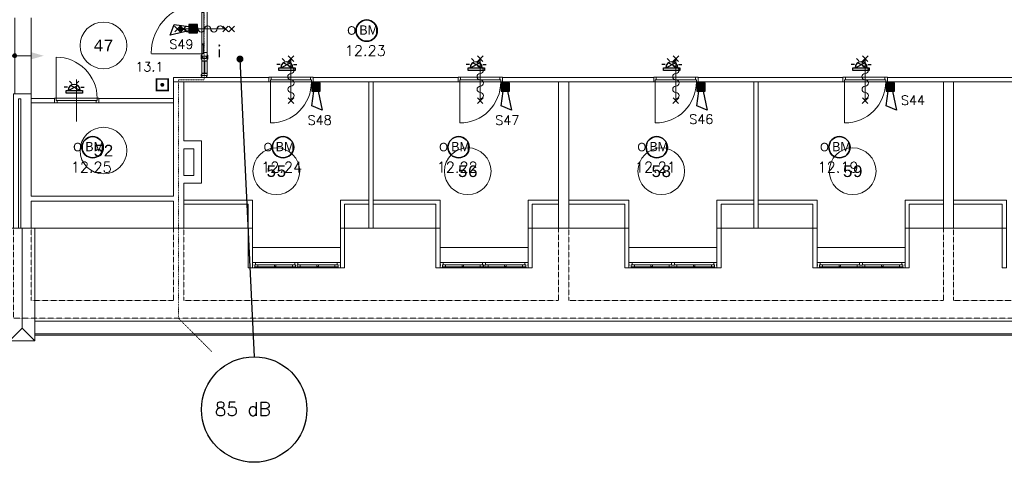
# Model space of a CAD drawing. Header units: millimetres. Extents: x 1890 to 160200, y 5205 to 111580.
# Tile 26 of 51: x 22958 to 44048, y 87116 to 96599. Entities that reach past the tile are written whole.
import ezdxf
from ezdxf.enums import TextEntityAlignment as Align
from ezdxf.xclip import XClip

# ---------------------------------------------------------------- set-up
doc = ezdxf.new("R2010")
doc.units = ezdxf.units.MM
doc.header["$XCLIPFRAME"] = 0
doc.linetypes.add('Xref-geb26-2e-verd$0$DOT', pattern=[0.25, 0, -0.25])
doc.linetypes.add('Xref-geb26-2e-verd$0$HIDDEN', pattern=[0.375, 0.25, -0.125])
for name, color, linetype in [('BRAND', 1, 'Continuous'), ('DB-waardes', 6, 'Continuous'), ('Xref', 253, 'Continuous'), ('Xref-geb26-2e-verd$0$AL$1A---_ALGEMEEN', 253, 'Continuous'), ('Xref-geb26-2e-verd$0$AM$1A---_ARCERING', 253, 'Continuous'), ('Xref-geb26-2e-verd$0$AT$1A---_TEKST050', 253, 'Continuous')]:
    doc.layers.add(name, color=color, linetype=linetype)
doc.layers.get('Xref').off()
doc.styles.add('ROMANS', font='romans')
doc.styles.add('TXT', font='txt')
doc.styles.add('Xref-geb26-2e-verd$0$MONOTXT', font='MONOTXT')
doc.styles.add('Xref-geb26-2e-verd$0$ROMANS', font='ROMANS')
pattern_1 = [(45, (0, 0), (-10.6066, 10.6066), [])]
pattern_2 = [(315, (0, 0), (7.07107, 7.07107), [])]

# ---------------------------------------------------------------- blocks, each defined once
blk = doc.blocks.new('Xref-geb26-2e-verd$0$DRPSTD')
at = {"layer": 'Xref-geb26-2e-verd$0$AL$1A---_ALGEMEEN', "color": 0, "linetype": 'Continuous', "lineweight": 0}
blk.add_lwpolyline([(-31.3, 0), (31.3, 0), (33.54, -2.23), (33.54, -47), (16.54, -47), (16.54, -98), (11.04, -98), (11.04, -111.78), (8.82, -114), (-8.74, -114), (-10.96, -111.78), (-10.96, -98), (-16.46, -98), (-16.46, -47), (-33.46, -47), (-33.46, -2.14)], close=True, dxfattribs=at)
blk = doc.blocks.new('*O257')
at = {"layer": 'Xref-geb26-2e-verd$0$AL$1A---_ALGEMEEN', "color": 0, "linetype": 'Continuous', "lineweight": 0}
for p, q in [((-34, 57), (-876, 57)), ((-460, 10), (-826, 10)), ((-84, 10), (-449, 10)), ((876, 57), (34, 57)), ((449, 10), (84, 10)), ((826, 10), (460, 10)), ((-11, -57), (-898, -57)), ((-459, -33), (-826, -33)), ((-84, -33), (-450, -33)), ((898, -57), (11, -57)), ((450, -33), (84, -33)), ((826, -33), (459, -33))]:
    blk.add_line(p, q, dxfattribs=at)
for points in [[(-942, 57), (-878, 57), (-876, 55), (-876, 10), (-892, 10), (-892, -41), (-898, -41), (-898, -55), (-900, -57), (-942, -57), (-942, -3), (-934, -3), (-934, 18), (-942, 18)], [(-892, -33), (-826, -33), (-826, 10), (-892, 10)], [(-16, -33), (-84, -33), (-84, 10), (-16, 10)], [(16, -33), (84, -33), (84, 10), (16, 10)], [(892, -33), (826, -33), (826, 10), (892, 10)], [(942, 57), (878, 57), (876, 55), (876, 10), (892, 10), (892, -41), (898, -41), (898, -55), (900, -57), (942, -57), (942, -3), (934, -3), (934, 18), (942, 18)]]:
    blk.add_lwpolyline(points, close=True, dxfattribs=at)
for points in [[(-450, -33), (-459, -33), (-459, -30, -0.397174), (-465, -25), (-465, -22, 0.406754), (-470, -17), (-470, 2), (-460, 10), (-449, 10), (-439, 2), (-439, -17, 0.406754), (-444, -22), (-444, -25, -0.397174), (-450, -30), (-450, -33)], [(450, -33), (459, -33), (459, -30, 0.397174), (464, -25), (464, -22, -0.406754), (470, -17), (470, 2), (460, 10), (449, 10), (439, 2), (439, -17, -0.406754), (444, -22), (444, -25, 0.397174), (450, -30), (450, -33)]]:
    blk.add_lwpolyline(points, format="xyb", dxfattribs=at)
blk.add_blockref('Xref-geb26-2e-verd$0$DRPSTD', (0, 57), dxfattribs=at)
blk = doc.blocks.new('*O258')
at = {"layer": 'Xref-geb26-2e-verd$0$AL$1A---_ALGEMEEN', "color": 0, "linetype": 'Continuous', "lineweight": 0}
for p, q in [((-34, 57), (-876, 57)), ((-460, 10), (-826, 10)), ((-84, 10), (-449, 10)), ((876, 57), (34, 57)), ((449, 10), (84, 10)), ((826, 10), (460, 10)), ((-11, -57), (-898, -57)), ((-459, -33), (-826, -33)), ((-84, -33), (-450, -33)), ((898, -57), (11, -57)), ((450, -33), (84, -33)), ((826, -33), (459, -33))]:
    blk.add_line(p, q, dxfattribs=at)
for points in [[(-942, 57), (-878, 57), (-876, 55), (-876, 10), (-892, 10), (-892, -41), (-898, -41), (-898, -55), (-900, -57), (-942, -57), (-942, -3), (-934, -3), (-934, 18), (-942, 18)], [(-892, -33), (-826, -33), (-826, 10), (-892, 10)], [(-16, -33), (-84, -33), (-84, 10), (-16, 10)], [(16, -33), (84, -33), (84, 10), (16, 10)], [(892, -33), (826, -33), (826, 10), (892, 10)], [(942, 57), (878, 57), (876, 55), (876, 10), (892, 10), (892, -41), (898, -41), (898, -55), (900, -57), (942, -57), (942, -3), (934, -3), (934, 18), (942, 18)]]:
    blk.add_lwpolyline(points, close=True, dxfattribs=at)
for points in [[(-450, -33), (-459, -33), (-459, -30, -0.397174), (-465, -25), (-465, -22, 0.406754), (-470, -17), (-470, 2), (-460, 10), (-449, 10), (-439, 2), (-439, -17, 0.406754), (-445, -22), (-445, -25, -0.397174), (-450, -30), (-450, -33)], [(450, -33), (459, -33), (459, -30, 0.397174), (464, -25), (464, -22, -0.406754), (470, -17), (470, 2), (460, 10), (449, 10), (439, 2), (439, -17, -0.406754), (444, -22), (444, -25, 0.397174), (450, -30), (450, -33)]]:
    blk.add_lwpolyline(points, format="xyb", dxfattribs=at)
blk.add_blockref('Xref-geb26-2e-verd$0$DRPSTD', (0, 57), dxfattribs=at)
blk = doc.blocks.new('*O259')
at = {"layer": 'Xref-geb26-2e-verd$0$AL$1A---_ALGEMEEN', "color": 0, "linetype": 'Continuous', "lineweight": 0}
for p, q in [((-34, 57), (-876, 57)), ((-460, 10), (-826, 10)), ((-84, 10), (-449, 10)), ((876, 57), (34, 57)), ((449, 10), (84, 10)), ((826, 10), (460, 10)), ((-11, -57), (-898, -57)), ((-459, -33), (-826, -33)), ((-84, -33), (-450, -33)), ((898, -57), (11, -57)), ((450, -33), (84, -33)), ((826, -33), (459, -33))]:
    blk.add_line(p, q, dxfattribs=at)
for points in [[(-942, 57), (-878, 57), (-876, 55), (-876, 10), (-892, 10), (-892, -41), (-898, -41), (-898, -55), (-900, -57), (-942, -57), (-942, -3), (-934, -3), (-934, 18), (-942, 18)], [(-892, -33), (-826, -33), (-826, 10), (-892, 10)], [(-16, -33), (-84, -33), (-84, 10), (-16, 10)], [(16, -33), (84, -33), (84, 10), (16, 10)], [(892, -33), (826, -33), (826, 10), (892, 10)], [(942, 57), (878, 57), (876, 55), (876, 10), (892, 10), (892, -41), (898, -41), (898, -55), (900, -57), (942, -57), (942, -3), (934, -3), (934, 18), (942, 18)]]:
    blk.add_lwpolyline(points, close=True, dxfattribs=at)
for points in [[(-450, -33), (-459, -33), (-459, -30, -0.397174), (-465, -25), (-465, -22, 0.406754), (-470, -17), (-470, 2), (-460, 10), (-449, 10), (-439, 2), (-439, -17, 0.406754), (-444, -22), (-444, -25, -0.397174), (-450, -30), (-450, -33)], [(450, -33), (459, -33), (459, -30, 0.397174), (464, -25), (464, -22, -0.406754), (470, -17), (470, 2), (460, 10), (449, 10), (439, 2), (439, -17, -0.406754), (444, -22), (444, -25, 0.397174), (450, -30), (450, -33)]]:
    blk.add_lwpolyline(points, format="xyb", dxfattribs=at)
blk.add_blockref('Xref-geb26-2e-verd$0$DRPSTD', (0, 57), dxfattribs=at)
blk = doc.blocks.new('*O260')
at = {"layer": 'Xref-geb26-2e-verd$0$AL$1A---_ALGEMEEN', "color": 0, "linetype": 'Continuous', "lineweight": 0}
for p, q in [((-34, 57), (-876, 57)), ((-460, 10), (-826, 10)), ((-84, 10), (-449, 10)), ((876, 57), (34, 57)), ((449, 10), (84, 10)), ((826, 10), (460, 10)), ((-11, -57), (-898, -57)), ((-459, -33), (-826, -33)), ((-84, -33), (-450, -33)), ((898, -57), (11, -57)), ((450, -33), (84, -33)), ((826, -33), (459, -33))]:
    blk.add_line(p, q, dxfattribs=at)
for points in [[(-942, 57), (-878, 57), (-876, 55), (-876, 10), (-892, 10), (-892, -41), (-898, -41), (-898, -55), (-900, -57), (-942, -57), (-942, -3), (-934, -3), (-934, 18), (-942, 18)], [(-892, -33), (-826, -33), (-826, 10), (-892, 10)], [(-16, -33), (-84, -33), (-84, 10), (-16, 10)], [(16, -33), (84, -33), (84, 10), (16, 10)], [(892, -33), (826, -33), (826, 10), (892, 10)], [(942, 57), (878, 57), (876, 55), (876, 10), (892, 10), (892, -41), (898, -41), (898, -55), (900, -57), (942, -57), (942, -3), (934, -3), (934, 18), (942, 18)]]:
    blk.add_lwpolyline(points, close=True, dxfattribs=at)
for points in [[(-450, -33), (-459, -33), (-459, -30, -0.397174), (-465, -25), (-465, -22, 0.406754), (-470, -17), (-470, 2), (-460, 10), (-449, 10), (-439, 2), (-439, -17, 0.406754), (-445, -22), (-445, -25, -0.397174), (-450, -30), (-450, -33)], [(450, -33), (459, -33), (459, -30, 0.397174), (464, -25), (464, -22, -0.406754), (470, -17), (470, 2), (460, 10), (449, 10), (439, 2), (439, -17, -0.406754), (444, -22), (444, -25, 0.397174), (450, -30), (450, -33)]]:
    blk.add_lwpolyline(points, format="xyb", dxfattribs=at)
blk.add_blockref('Xref-geb26-2e-verd$0$DRPSTD', (0, 57), dxfattribs=at)
blk = doc.blocks.new('Xref-geb26-2e-verd$0$ED0881')
at = {"layer": 'Xref-geb26-2e-verd$0$AL$1A---_ALGEMEEN', "color": 0, "linetype": 'Continuous', "lineweight": 0}
for p, q in [((475, -400), (475, 500)), ((915, 0), (35, 0)), ((55, 100), (895, 100)), ((55, 45), (895, 45))]:
    blk.add_line(p, q, dxfattribs=at)
for points in [[(55, 100), (0, 100), (0, 0), (35, 0), (35, 45), (55, 45), (55, 100)], [(950, 0), (915, 0), (915, 45), (895, 45), (895, 100), (950, 100), (950, 0)]]:
    blk.add_lwpolyline(points, close=True, dxfattribs=at)
blk.add_lwpolyline([(35, 0), (35, -880, 0.414214), (915, 0)], format="xyb", dxfattribs=at)
blk = doc.blocks.new('*O285')
at = {"layer": 'Xref-geb26-2e-verd$0$AM$1A---_ARCERING', "linetype": 'Continuous', "lineweight": 0}
blk.add_hatch(color=256, dxfattribs=at).paths.add_polyline_path([(-217.6, 0, 1), (-302.4, 0, 1)])
at = {"layer": 'Xref-geb26-2e-verd$0$AL$1A---_ALGEMEEN', "color": 0, "linetype": 'Continuous', "lineweight": 0}
for p, q in [((-260, -815), (-260, 815)), ((90, -815), (90, 815)), ((-360, 0), (90, 0))]:
    blk.add_line(p, q, dxfattribs=at)
blk.add_circle((-260, 0), 42.4, dxfattribs=at)
blk.add_solid([(90, 76.95), (360, 0), (90, -76.95)], dxfattribs=at)
blk = doc.blocks.new('*O287')
at = {"layer": 'Xref-geb26-2e-verd$0$AL$1A---_ALGEMEEN', "color": 0, "linetype": 'Continuous', "lineweight": 0}
for p in [(0, 1205), (-270, -1205), (270, -1205)]:
    blk.add_line(p, (0, -935), dxfattribs=at)
blk.add_lwpolyline([(-270, 1205), (270, 1205), (270, -1205), (-270, -1205)], close=True, dxfattribs=at)
blk = doc.blocks.new('Xref-geb26-2e-verd$0$BRW60')
at = {"layer": 'Xref-geb26-2e-verd$0$AL$1A---_ALGEMEEN', "color": 0, "linetype": 'Continuous', "lineweight": 0}
for p, q in [((-61.42, 393.58), (61.43, 516.42)), ((59.19, 395.81), (-59.19, 514.19)), ((-61.42, -506.42), (61.43, -383.58)), ((59.19, -504.19), (-59.19, -385.81))]:
    blk.add_line(p, q, dxfattribs=at)
blk = doc.blocks.new('*O340')
at = {"layer": 'Xref-geb26-2e-verd$0$AL$1A---_ALGEMEEN', "color": 0, "linetype": 'Continuous', "lineweight": 0}
blk.add_lwpolyline([(0, -407, 1), (0, -271, -1), (0, -136, 1), (0, 0, -1), (0, 136, 1), (0, 271, -1), (0, 407)], format="xyb", dxfattribs=at)
blk = doc.blocks.new('Xref-geb26-2e-verd$0$BRW00')
at = {"layer": 'Xref-geb26-2e-verd$0$AL$1A---_ALGEMEEN', "color": 0, "linetype": 'Continuous', "lineweight": 0}
blk.add_blockref('*O340', (0, 0), dxfattribs=at)
blk = doc.blocks.new('*O341')
at = {"layer": 'Xref-geb26-2e-verd$0$AL$1A---_ALGEMEEN', "color": 0, "linetype": 'Continuous', "lineweight": 0}
blk.add_line((0, 450), (0, -450), dxfattribs=at)
for name in ['Xref-geb26-2e-verd$0$BRW60', 'Xref-geb26-2e-verd$0$BRW00']:
    blk.add_blockref(name, (0, -5), dxfattribs=at)
blk = doc.blocks.new('*O342')
at = {"layer": 'Xref-geb26-2e-verd$0$AL$1A---_ALGEMEEN', "color": 0, "linetype": 'Continuous', "lineweight": 0}
blk.add_line((0, 450), (0, -450), dxfattribs=at)
for name in ['Xref-geb26-2e-verd$0$BRW60', 'Xref-geb26-2e-verd$0$BRW00']:
    blk.add_blockref(name, (0, -5), dxfattribs=at)
blk = doc.blocks.new('*O344')
at = {"layer": 'Xref-geb26-2e-verd$0$AL$1A---_ALGEMEEN', "color": 0, "linetype": 'Continuous', "lineweight": 0}
blk.add_line((0, 450), (0, -450), dxfattribs=at)
for name in ['Xref-geb26-2e-verd$0$BRW60', 'Xref-geb26-2e-verd$0$BRW00']:
    blk.add_blockref(name, (0, -5), dxfattribs=at)
blk = doc.blocks.new('*O345')
at = {"layer": 'Xref-geb26-2e-verd$0$AL$1A---_ALGEMEEN', "color": 0, "linetype": 'Continuous', "lineweight": 0}
blk.add_line((0, 450), (0, -450), dxfattribs=at)
for name in ['Xref-geb26-2e-verd$0$BRW60', 'Xref-geb26-2e-verd$0$BRW00']:
    blk.add_blockref(name, (0, -5), dxfattribs=at)
blk = doc.blocks.new('*O365')
at = {"layer": 'Xref-geb26-2e-verd$0$AL$1A---_ALGEMEEN', "color": 0, "linetype": 'Continuous', "lineweight": 0}
for p, q in [((-641.42, 61.43), (-518.58, -61.42)), ((-639.19, -59.18), (-520.81, 59.2)), ((-511.42, 61.43), (-388.58, -61.42)), ((-509.19, -59.18), (-390.81, 59.2)), ((450, 0.01), (-450, 0.01)), ((388.58, 61.43), (511.42, -61.42)), ((390.81, -59.18), (509.19, 59.2)), ((518.58, 61.43), (641.42, -61.42)), ((520.81, -59.18), (639.19, 59.2))]:
    blk.add_line(p, q, dxfattribs=at)
at = {"layer": 'Xref-geb26-2e-verd$0$AL$1A---_ALGEMEEN', "color": 0, "linetype": 'Continuous', "lineweight": 0, "rotation": 270}
blk.add_blockref('Xref-geb26-2e-verd$0$BRW00', (-5, 0.01), dxfattribs=at)
blk = doc.blocks.new('*O364')
at = {"layer": 'Xref-geb26-2e-verd$0$AM$1A---_ARCERING', "linetype": 'Continuous', "lineweight": 0}
h = blk.add_hatch(dxfattribs=at)
h.set_pattern_fill('_USER', color=256, scale=15, angle=45, style=0, pattern_type=0)
h.set_pattern_definition(pattern_1)
edge = h.paths.add_edge_path()
edge.add_arc((-260, 0), 42.4, 0, 360)
h.dxf.unprotected_set("ltscale", 0)
h = blk.add_hatch(dxfattribs=at)
h.set_pattern_fill('_USER', color=256, scale=15, angle=45, style=0, pattern_type=0)
h.set_pattern_definition(pattern_1)
edge = h.paths.add_edge_path()
edge.add_arc((-260, 0), 42.4, 0, 360)
h.dxf.unprotected_set("ltscale", 0)
h = blk.add_hatch(dxfattribs=at)
h.set_pattern_fill('_USER', color=256, scale=10, angle=315, style=0, pattern_type=0)
h.set_pattern_definition(pattern_2)
edge = h.paths.add_edge_path()
edge.add_arc((-260, 0), 42.4, 0, 360)
h.dxf.unprotected_set("ltscale", 0)
h = blk.add_hatch(dxfattribs=at)
h.set_pattern_fill('_USER', color=256, scale=10, angle=315, style=0, pattern_type=0)
h.set_pattern_definition(pattern_2)
edge = h.paths.add_edge_path()
edge.add_arc((-260, 0), 42.4, 0, 360)
h.dxf.unprotected_set("ltscale", 0)
at = {"layer": 'Xref-geb26-2e-verd$0$AL$1A---_ALGEMEEN', "color": 0, "linetype": 'Continuous', "lineweight": 0}
for p, q in [((100.01, 1040), (387.48, 1040)), ((193.75, -954), (193.75, 928)), ((307.75, -954), (307.75, 928)), ((307.75, -506), (307.75, 524)), ((192.25, -317.25), (192.25, 354)), ((237.25, -317.25), (237.25, 354)), ((700.75, 0), (-199.25, 0)), ((-888.57, -530), (194.75, -530)), ((100.01, -1040), (387.48, -1040))]:
    blk.add_line(p, q, dxfattribs=at)
for points in [[(193.75, 1004), (193.75, 964), (178.75, 964), (178.75, 1004)], [(208.75, 928), (243.75, 928), (243.75, 913), (234.75, 913), (208.75, 918)], [(243.75, 700), (243.75, 928), (257.75, 928), (257.75, 700)], [(292.75, 928), (257.75, 928), (257.75, 913), (266.75, 913), (292.75, 918)], [(193.75, 574), (193.75, 644), (193.75, 674), (181.75, 668), (181.75, 580)], [(208.75, 700), (243.75, 700), (243.75, 715), (234.75, 715), (208.75, 710)], [(292.75, 700), (257.75, 700), (257.75, 715), (266.75, 715), (292.75, 710)], [(307.75, 574), (307.75, 644), (307.75, 674), (319.75, 668), (319.75, 580)], [(192.25, 354), (192.25, 374), (237.25, 374), (237.25, 354)], [(192.25, -337.25), (192.25, -317.25), (237.25, -317.25), (237.25, -337.25)], [(193.75, -556), (193.75, -626), (193.75, -656), (181.75, -650), (181.75, -562)], [(285.75, -636), (285.75, -586), (215.75, -586), (215.75, -636)], [(307.75, -556), (307.75, -626), (307.75, -656), (319.75, -650), (319.75, -562)], [(208.75, -682), (243.75, -682), (243.75, -697), (234.75, -697), (208.75, -692)], [(243.75, -954), (243.75, -682), (257.75, -682), (257.75, -954)], [(292.75, -682), (257.75, -682), (257.75, -697), (266.75, -697), (292.75, -692)], [(193.75, -1014), (193.75, -974), (178.75, -974), (178.75, -1014)], [(193.75, -954), (307.75, -954), (307.75, -1010), (292.75, -1010), (292.75, -1000), (193.75, -1000)], [(292.75, -1040), (292.75, -1000), (193.75, -1000), (193.75, -1040)], [(208.75, -954), (243.75, -954), (243.75, -939), (234.75, -939), (208.75, -944)], [(292.75, -954), (257.75, -954), (257.75, -939), (266.75, -939), (292.75, -944)]]:
    blk.add_lwpolyline(points, close=True, dxfattribs=at)
for points in [[(215.75, 984), (193.75, 984), (193.75, 1040), (307.75, 1040), (307.75, 984), (285.75, 984)], [(234.75, 374), (234.75, 548), (194.75, 548), (194.75, 374)], [(229.75, 374), (229.75, 543), (199.75, 543), (199.75, 374)], [(194.75, -337.25), (194.75, -530), (234.75, -530), (234.75, -337.25)], [(199.75, -337.25), (199.75, -525), (229.75, -525), (229.75, -337.25)], [(215.75, -626), (193.75, -626), (193.75, -682), (307.75, -682), (307.75, -626), (285.75, -626)]]:
    blk.add_lwpolyline(points, dxfattribs=at)
for points in [[(193.75, 928), (307.75, 928), (307.75, 984), (292.75, 984), (292.75, 984), (193.75, 984)], [(193.75, 700), (307.75, 700), (307.75, 644), (292.75, 644), (292.75, 644), (193.75, 644)], [(307.75, 524), (307.75, 604), (193.75, 604), (193.75, 549), (235.75, 549), (235.75, 524)], [(307.75, -506), (307.75, -586), (193.75, -586), (193.75, -531), (235.75, -531), (235.75, -506)]]:
    blk.add_lwpolyline(points, close=True, dxfattribs=at).dxf.unprotected_set("ltscale", 0)
blk.add_arc((186.69, -530.85), 1078.88, 89.571956, 179.571956, dxfattribs=at)
blk.add_blockref('*O365', (250.75, -0.01), dxfattribs=at)
at = {"layer": 'Xref-geb26-2e-verd$0$AL$1A---_ALGEMEEN', "color": 0, "linetype": 'Continuous', "lineweight": 0, "rotation": 90}
blk.add_blockref('Xref-geb26-2e-verd$0$BRW00', (250.75, 0), dxfattribs=at)
blk = doc.blocks.new('Xref-geb26-2e-verd')
at = {"layer": 'Xref-geb26-2e-verd$0$AL$1A---_ALGEMEEN', "linetype": 'Continuous', "lineweight": 0}
for p, q in [((99217.42, 90241.73), (99597.42, 90241.73)), ((99597.42, 90241.73), (99597.42, 89336.73)), ((99217.42, 89336.73), (99597.42, 89336.73)), ((100597.42, 88371.73), (96027.42, 88371.73)), ((104617.42, 88371.73), (102662.42, 88371.73)), ((106682.42, 88371.73), (108662.42, 88371.73)), ((112692.42, 88371.73), (110727.42, 88371.73)), ((114757.42, 88371.73), (116747.42, 88371.73)), ((100687.42, 87955.73), (102572.42, 87955.73)), ((106592.42, 87955.73), (104707.42, 87955.73)), ((108752.42, 87955.73), (110637.42, 87955.73)), ((114667.42, 87955.73), (112782.42, 87955.73)), ((96027.42, 86381.73), (143542.42, 86381.73)), ((96027.42, 86111.73), (143542.42, 86111.73)), ((96027.42, 86081.73), (143542.42, 86081.73))]:
    blk.add_line(p, q, dxfattribs=at)
at = {"layer": 'Xref-geb26-2e-verd$0$AL$1A---_ALGEMEEN', "linetype": 'Xref-geb26-2e-verd$0$DOT', "lineweight": 0}
blk.add_lwpolyline([(99814.53, 102883.84), (99107.42, 102176.73), (99107.42, 93721.73), (99654.42, 93721.73), (99654.42, 91551.73), (99107.42, 91551.73), (99107.42, 86441.73), (99814.53, 85734.62)], dxfattribs=at)
at = {"layer": 'Xref-geb26-2e-verd$0$AL$1A---_ALGEMEEN', "linetype": 'Continuous', "lineweight": 0}
for points in [[(98997.42, 91601.73), (101037.42, 91601.73), (101037.42, 91511.73), (98997.42, 91511.73)], [(101987.42, 91511.73), (105092.42, 91511.73), (105092.42, 91601.73), (101987.42, 91601.73)], [(109282.42, 91511.73), (106042.42, 91511.73), (106042.42, 91601.73), (109282.42, 91601.73)], [(110232.42, 91511.73), (113337.42, 91511.73), (113337.42, 91601.73), (110232.42, 91601.73)], [(117592.42, 91511.73), (114287.42, 91511.73), (114287.42, 91601.73), (117592.42, 91601.73)], [(95947.42, 91251.73), (95567.42, 91251.73), (95567.42, 88371.73), (95677.42, 88371.73), (95677.42, 91141.73), (95727.42, 91141.73), (95727.42, 88371.73), (95947.42, 88371.73), (95947.42, 88951.73), (98997.42, 88951.73), (98997.42, 88371.73), (99217.42, 88371.73), (99217.42, 89336.73), (99597.42, 89336.73), (99597.42, 90241.73), (99217.42, 90241.73), (99217.42, 91511.73), (98997.42, 91511.73), (98997.42, 89061.73), (95947.42, 89061.73)], [(103274.42, 88371.73), (103184.42, 88371.73), (103184.42, 91511.73), (103274.42, 91511.73)], [(107242.42, 91511.73), (107462.42, 91511.73), (107462.42, 88371.73), (107242.42, 88371.73)], [(111519.42, 88371.73), (111429.42, 88371.73), (111429.42, 91511.73), (111519.42, 91511.73)], [(115487.42, 91511.73), (115707.42, 91511.73), (115707.42, 88371.73), (115487.42, 88371.73)], [(96447.42, 91151.73), (95947.42, 91151.73), (95947.42, 91061.73), (96447.42, 91061.73)], [(97397.42, 91151.73), (98997.42, 91151.73), (98997.42, 91061.73), (97397.42, 91061.73)], [(99217.42, 89501.73), (99432.42, 89501.73), (99432.42, 90076.73), (99217.42, 90076.73)], [(100597.42, 88371.73), (100687.42, 88371.73), (100687.42, 88976.73), (99217.42, 88976.73), (99217.42, 88886.73), (100597.42, 88886.73)], [(102662.42, 88371.73), (102572.42, 88371.73), (102572.42, 88976.73), (103184.42, 88976.73), (103184.42, 88886.73), (102662.42, 88886.73)], [(104617.42, 88371.73), (104707.42, 88371.73), (104707.42, 88976.73), (103274.42, 88976.73), (103274.42, 88886.73), (104617.42, 88886.73)], [(106682.42, 88371.73), (106592.42, 88371.73), (106592.42, 88976.73), (107242.42, 88976.73), (107242.42, 88886.73), (106682.42, 88886.73)], [(108662.42, 88371.73), (108752.42, 88371.73), (108752.42, 88976.73), (107462.42, 88976.73), (107462.42, 88886.73), (108662.42, 88886.73)], [(110727.42, 88371.73), (110637.42, 88371.73), (110637.42, 88976.73), (111429.42, 88976.73), (111429.42, 88886.73), (110727.42, 88886.73)], [(112692.42, 88371.73), (112782.42, 88371.73), (112782.42, 88976.73), (111519.42, 88976.73), (111519.42, 88886.73), (112692.42, 88886.73)], [(114757.42, 88371.73), (114667.42, 88371.73), (114667.42, 88976.73), (115487.42, 88976.73), (115487.42, 88886.73), (114757.42, 88886.73)], [(116747.42, 88371.73), (116837.42, 88371.73), (116837.42, 88976.73), (115707.42, 88976.73), (115707.42, 88886.73), (116747.42, 88886.73)], [(100597.42, 88371.73), (100687.42, 88371.73), (100687.42, 87521.73), (100597.42, 87521.73)], [(102572.42, 88371.73), (102662.42, 88371.73), (102662.42, 87521.73), (102572.42, 87521.73)], [(104617.42, 88371.73), (104707.42, 88371.73), (104707.42, 87521.73), (104617.42, 87521.73)], [(106592.42, 88371.73), (106682.42, 88371.73), (106682.42, 87521.73), (106592.42, 87521.73)], [(108662.42, 88371.73), (108752.42, 88371.73), (108752.42, 87521.73), (108662.42, 87521.73)], [(110637.42, 88371.73), (110727.42, 88371.73), (110727.42, 87521.73), (110637.42, 87521.73)], [(112692.42, 88371.73), (112782.42, 88371.73), (112782.42, 87521.73), (112692.42, 87521.73)], [(114667.42, 88371.73), (114757.42, 88371.73), (114757.42, 87521.73), (114667.42, 87521.73)], [(116747.42, 88371.73), (116837.42, 88371.73), (116837.42, 87521.73), (116747.42, 87521.73)]]:
    blk.add_lwpolyline(points, close=True, dxfattribs=at)
at = {"layer": 'Xref-geb26-2e-verd$0$AL$1A---_ALGEMEEN', "linetype": 'Xref-geb26-2e-verd$0$HIDDEN', "lineweight": 0}
for points in [[(95567.42, 88371.73), (95567.42, 86441.73), (144002.42, 86441.73), (144002.42, 88371.73)], [(95947.42, 88371.73), (95947.42, 86821.73), (98997.42, 86821.73), (98997.42, 88371.73)], [(99217.42, 88371.73), (99217.42, 86821.73), (107242.42, 86821.73), (107242.42, 88371.73)], [(107462.42, 88371.73), (107462.42, 86821.73), (115487.42, 86821.73), (115487.42, 88371.73)], [(115707.42, 88371.73), (115707.42, 86821.73), (123732.42, 86821.73), (123732.42, 88371.73)]]:
    blk.add_lwpolyline(points, dxfattribs=at)
at = {"layer": 'Xref-geb26-2e-verd$0$AL$1A---_ALGEMEEN', "linetype": 'Continuous', "lineweight": 0}
for centre in [(97497.43265, 92287.6583), (97497.43158, 90035.05416), (101199.94433, 89594.24997), (105299.94177, 89594.25365), (109444.94433, 89594.24997), (113544.94177, 89594.25365)]:
    blk.add_circle(centre, 500, dxfattribs=at)
for name, p in [('*O364', (99411.17, 92641.73)), ('*O285', (95857.42, 92066.73)), ('Xref-geb26-2e-verd$0$ED0881', (101037.42, 91506.73)), ('*O341', (101512.42, 91556.73)), ('Xref-geb26-2e-verd$0$ED0881', (105092.42, 91506.73)), ('*O342', (105567.42, 91556.73)), ('Xref-geb26-2e-verd$0$ED0881', (109282.42, 91506.73)), ('*O344', (109757.42, 91556.73)), ('Xref-geb26-2e-verd$0$ED0881', (113337.42, 91506.73)), ('*O345', (113812.42, 91556.73)), ('*O287', (95757.42, 87166.73)), ('*O257', (101629.92, 87578.73)), ('*O258', (105649.92, 87578.73)), ('*O259', (109694.92, 87578.73)), ('*O260', (113724.92, 87578.73))]:
    blk.add_blockref(name, p, dxfattribs=at)
at = {"layer": 'Xref-geb26-2e-verd$0$AL$1A---_ALGEMEEN', "linetype": 'Continuous', "lineweight": 0, "yscale": -1}
blk.add_blockref('Xref-geb26-2e-verd$0$ED0881', (96447.42, 91156.73), dxfattribs=at)
at = {"layer": 'Xref-geb26-2e-verd$0$AT$1A---_TEKST050', "linetype": 'Continuous', "lineweight": 0, "style": 'Xref-geb26-2e-verd$0$MONOTXT'}
for s, p in [('47', (97497.38, 92287.6)), ('52', (97497.38, 90035)), ('55', (101199.92, 89594.23)), ('56', (105299.92, 89594.23)), ('58', (109444.92, 89594.23)), ('59', (113544.92, 89594.23))]:
    blk.add_text(s, height=250.00002, dxfattribs=at).set_placement(p, align=Align.MIDDLE)
at = {"layer": 'Xref-geb26-2e-verd$0$AT$1A---_TEKST050', "linetype": 'Continuous', "lineweight": 0, "style": 'Xref-geb26-2e-verd$0$ROMANS'}
blk.add_text('i', height=250.00002, dxfattribs=at).set_placement((99935.88, 92162.98), align=Align.MIDDLE_LEFT)
blk = doc.blocks.new('BR-OPT-M')
at = {"layer": 'BRAND', "color": 0}
blk.add_lwpolyline([(1.75, 0, 1), (-1.75, 0, 1)], format="xyb", close=True, dxfattribs=at)
blk.add_circle((0, 0), 1.75, dxfattribs=at)
for start, end in [(0, 180), (180, 0)]:
    blk.add_arc((0, 0), 1.75, start, end, dxfattribs=at)
at = {"layer": 'BRAND', "color": 0, "style": 'TXT'}
blk.add_text('O', height=1.4, dxfattribs=at).set_placement((-3.2, -0.68))
at = {"layer": 'BRAND', "color": 0, "insert": (-1.2, 0.86), "char_height": 1.522, "width": 4.0171, "attachment_point": 1, "style": 'TXT'}
blk.add_mtext('BM', dxfattribs=at)
at = {"layer": 'BRAND', "color": 0, "style": 'ROMANS'}
blk.add_attdef('ION1-B', text='', height=1.75, dxfattribs=at).set_placement((-0.23, -2.43), align=Align.TOP_CENTER)
blk = doc.blocks.new('SWHOOP')
at = {"layer": 'BRAND', "color": 0}
for p, q in [((3, 1.5), (0, 1.5)), ((3, 0.75), (9.75, 2.25)), ((3, -1.5), (3, 1.5)), ((9.75, 2.25), (8.25, -1.5)), ((0, -1.5), (3, -1.5)), ((8.25, -1.5), (3, -0.75))]:
    blk.add_line(p, q, dxfattribs=at)
at = {"layer": 'BRAND'}
blk.add_line((0, 1.5), (0, -1.5), dxfattribs=at)
at = {"layer": 'BRAND', "color": 0}
blk.add_solid([(0, -1.5), (3, -1.5), (0, 1.5), (3, 1.5)], dxfattribs=at)
blk = doc.blocks.new('NEVENIN')
at = {"layer": 'BRAND', "color": 0}
for p, q in [((-0.86, 3.53), (-1.68, 4.35)), ((0.86, 3.53), (1.68, 4.35)), ((-2.37, 2.19), (-3.54, 2.19)), ((-2.91, 1.02), (2.91, 1.02)), ((-2.91, 0), (-2.91, 1.02)), ((2.91, 0), (-2.91, 0)), ((-2.16, 1.02), (1.31, 2.74)), ((2.16, 1.02), (-1.31, 2.74)), ((2.37, 2.19), (3.54, 2.19)), ((2.91, 1.02), (2.91, 0))]:
    blk.add_line(p, q, dxfattribs=at)
blk.add_arc((0, 1.02), 2.16, 360, 180, dxfattribs=at)
blk = doc.blocks.new('handmelder')
at = {"layer": 'BRAND', "color": 0, "const_width": 0.416}
blk.add_lwpolyline([(0.55, 1.82), (-1.53, 1.82), (-1.53, -1.3), (1.59, -1.3), (1.59, 1.82), (0.55, 1.82)], dxfattribs=at)
at = {"layer": 'BRAND', "color": 0, "const_width": 0.52}
blk.add_lwpolyline([(-0.23, 0.26, 1), (0.29, 0.26, 1)], format="xyb", close=True, dxfattribs=at)
at = {"layer": 'BRAND', "color": 0, "style": 'ROMANS'}
blk.add_attdef('X', text='', height=2, dxfattribs=at).set_placement((0.09, -2.9), align=Align.MIDDLE)

msp = doc.modelspace()

# ---------------------------------------------------------------- linework, layer by layer
at = {"layer": 'DB-waardes'}
msp.add_line((27676, 95756), (27980, 89377), dxfattribs=at)
at = {"layer": 'DB-waardes', "const_width": 75}
msp.add_lwpolyline([(27639, 95756, 1), (27714, 95756, 1)], format="xyb", close=True, dxfattribs=at)
at = {"layer": 'DB-waardes'}
msp.add_circle((27980, 88246), 1130, dxfattribs=at)

# ---------------------------------------------------------------- block references
at = {"layer": 'BRAND', "xscale": 130, "yscale": 130, "zscale": 130}
for p, values in [((30390, 96365), {'ION1-B': '12.23'}), ((24520, 93867), {'ION1-B': '12.25'}), ((28599, 93867), {'ION1-B': '12.24'}), ((32358, 93867), {'ION1-B': '12.22'}), ((36604, 93867), {'ION1-B': '12.21'}), ((40517, 93867), {'ION1-B': '12.19'})]:
    msp.add_blockref('BR-OPT-M', p, dxfattribs=at).add_auto_attribs(values)
at = {"layer": 'BRAND', "xscale": 60, "yscale": 60, "zscale": 60}
for p, rotation in [((26763, 96405), 180), ((29305, 95248), 270), ((33360, 95247), 270), ((37550, 95247), 270), ((41605, 95247), 270)]:
    msp.add_blockref('SWHOOP', p, dxfattribs=dict(at, rotation=rotation))
at = {"layer": 'BRAND'}
for name, p, xscale, yscale, zscale in [('NEVENIN', (28681, 95508), 60, 60, 60), ('NEVENIN', (32736, 95508), 60, 60, 60), ('NEVENIN', (36926, 95508), 60, 60, 60), ('NEVENIN', (40981, 95508), 60, 60, 60), ('handmelder', (26010, 95184), 80, 80, 80), ('NEVENIN', (24125, 95022), 60, 60, 60)]:
    msp.add_blockref(name, p, dxfattribs=dict(at, xscale=xscale, yscale=yscale, zscale=zscale))
at = {"layer": 'Xref'}
ref = msp.add_blockref('Xref-geb26-2e-verd', (-72745, 3759), dxfattribs=at)
XClip(ref).set_block_clipping_path([(78762.42, 80796.73), (160709.5858067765, 108646.2541075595)])

# ---------------------------------------------------------------- texts
at = {"layer": 'BRAND', "style": 'ROMANS'}
for s, p in [('S49', (26165, 95972)), ('13.1', (25435, 95492)), ('S44', (41835, 94772)), ('S48', (29125, 94347)), ('S47', (33145, 94347)), ('S46', (37300, 94367))]:
    msp.add_text(s, height=200, dxfattribs=at).set_placement(p)
at = {"layer": 'DB-waardes', "style": 'ROMANS'}
msp.add_text('85 dB', height=292.5, dxfattribs=at).set_placement((27134, 88113))

doc.saveas('drawing.dxf')
